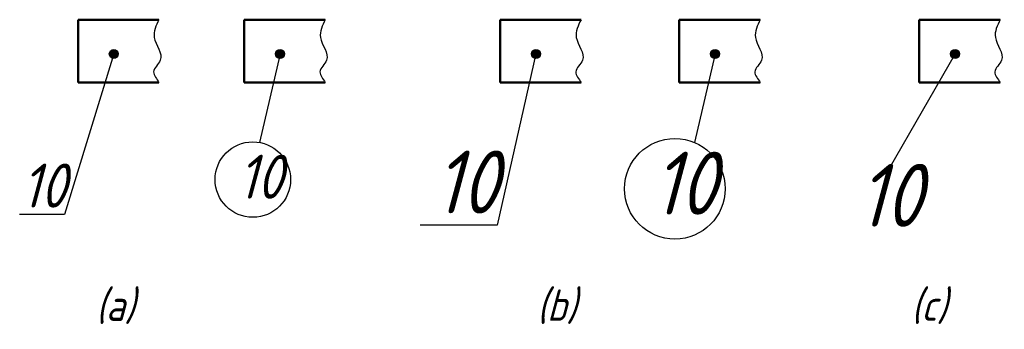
# Model space of a CAD drawing. Header units: millimetres. Extents: x 90 to 200, y 53 to 88.
import ezdxf

# ---------------------------------------------------------------- set-up
doc = ezdxf.new("R2010")
doc.units = ezdxf.units.MM
doc.header["$LTSCALE"] = 0.5
doc.layers.add('剖面线层', color=7, linetype='Continuous')
doc.layers.add('尺寸层', color=221, linetype='Continuous')
doc.layers.add('文字层', color=227, linetype='Continuous', lineweight=20)
doc.layers.add('粗实线层', color=1, linetype='Continuous', lineweight=50)
doc.styles.add('工程斜体', font='gbeitc.shx', dxfattribs={"bigfont": 'gbcbig.shx'})

# ---------------------------------------------------------------- blocks, each defined once
blk = doc.blocks.new('e')
at = {"layer": '尺寸层', "ltscale": 0.5}
for points in [[(13.25, -8.12, 1), (12.25, -8.12, 1)], [(31.75, -8.12, 1), (30.75, -8.12, 1)], [(60.22, -8.12, 1), (59.22, -8.12, 1)], [(80.15, -8.12, 1), (79.15, -8.12, 1)], [(106.85, -8.12, 1), (105.85, -8.12, 1)]]:
    blk.add_hatch(color=7, dxfattribs=at).paths.add_polyline_path(points)
at = {"layer": '剖面线层', "color": 7, "ltscale": 0.5}
for points in [[(17.77, -4.31), (17.45, -4.96), (16.73, -6.45), (18.71, -8.53), (16.72, -10.05), (17.56, -10.89), (17.77, -11.31)], [(36.27, -4.31), (35.95, -4.96), (35.22, -6.45), (37.21, -8.53), (35.22, -10.05), (36.06, -10.89), (36.27, -11.31)], [(64.74, -4.31), (64.42, -4.96), (63.69, -6.45), (65.68, -8.53), (63.69, -10.05), (64.53, -10.89), (64.74, -11.31)], [(84.67, -4.31), (84.35, -4.96), (83.62, -6.45), (85.61, -8.53), (83.61, -10.05), (84.45, -10.89), (84.67, -11.31)], [(111.37, -4.31), (111.05, -4.96), (110.32, -6.45), (112.31, -8.53), (110.32, -10.05), (111.15, -10.89), (111.37, -11.31)]]:
    blk.add_open_spline(points, degree=3, knots=[0, 0, 0, 0, 2.041343, 4.671003, 6.155697, 7.495062, 7.495062, 7.495062, 7.495062], dxfattribs=at)
at = {"layer": '尺寸层', "color": 7, "ltscale": 0.5}
for p, q in [((12.75, -8.12), (7.27, -25.97)), ((31.25, -8.12), (28.96, -17.96)), ((59.72, -8.12), (55.39, -27.19)), ((79.65, -8.12), (77.35, -17.96)), ((106.35, -8.12), (99.02, -20.87)), ((7.27, -25.97), (2.27, -25.97)), ((55.39, -27.19), (46.84, -27.19))]:
    blk.add_line(p, q, dxfattribs=at)
for centre, radius in [((12.75, -8.12), 0.5), ((31.25, -8.12), 0.5), ((59.72, -8.12), 0.5), ((79.65, -8.12), 0.5), ((106.35, -8.12), 0.5), ((75.18, -23.12), 5.6), ((28.22, -22.1), 4.2)]:
    blk.add_circle(centre, radius, dxfattribs=at)
at = {"layer": '粗实线层', "color": 7, "ltscale": 0.5}
for p, q in [((17.77, -4.31), (8.77, -4.31)), ((8.77, -4.31), (8.77, -11.31)), ((36.27, -4.31), (27.27, -4.31)), ((27.27, -4.31), (27.27, -11.31)), ((64.74, -4.31), (55.74, -4.31)), ((55.74, -4.31), (55.74, -11.31)), ((84.67, -4.31), (75.67, -4.31)), ((75.67, -4.31), (75.67, -11.31)), ((111.37, -4.31), (102.37, -4.31)), ((102.37, -4.31), (102.37, -11.31)), ((8.77, -11.31), (17.77, -11.31)), ((27.27, -11.31), (36.27, -11.31)), ((55.74, -11.31), (64.74, -11.31)), ((75.67, -11.31), (84.67, -11.31)), ((102.37, -11.31), (111.37, -11.31))]:
    blk.add_line(p, q, dxfattribs=at)
at = {"layer": '尺寸层', "color": 7, "ltscale": 0.5, "attachment_point": 1, "style": '工程斜体'}
for insert, char_height, width in [((26.57, -19.33), 4.9, 7.2832), ((48.4, -18.87), 7, 9.3625), ((72.68, -19), 7, 10.4045), ((2.48, -20.32), 4.9, 7.2832), ((95.54, -20.35), 7, 10.4045)]:
    blk.add_mtext('10', dxfattribs=dict(at, insert=insert, char_height=char_height, width=width))
at = {"layer": '文字层', "color": 7, "ltscale": 0.5, "char_height": 3.5, "width": 6.5926, "attachment_point": 1, "style": '工程斜体'}
for s, insert in [('(a)', (10.75, -34.33)), ('(b)', (59.83, -34.33)), ('(c)', (101.47, -34.33))]:
    blk.add_mtext(s, dxfattribs=dict(at, insert=insert))

msp = doc.modelspace()

# ---------------------------------------------------------------- block references
at = {"layer": '尺寸层', "color": 7}
msp.add_blockref('e', (88.03, 92.22), dxfattribs=at)

doc.saveas('drawing.dxf')
